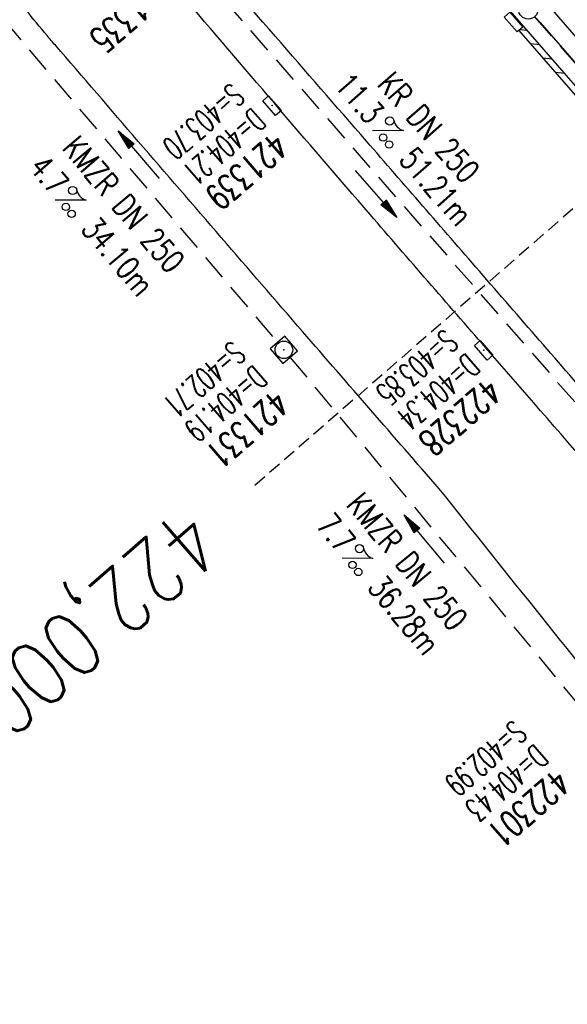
# Model space of a CAD drawing. Extents: x 450316 to 454644, y 428795 to 436505.
# Tile 165 of 256: x 451470 to 451512, y 434669 to 434745. Entities that reach past the tile are written whole.
import ezdxf
from ezdxf.enums import TextEntityAlignment as Align

# ---------------------------------------------------------------- set-up
doc = ezdxf.new("R2010")
doc.units = 0
doc.header["$LTSCALE"] = 2
doc.header["$MEASUREMENT"] = 0
for name, pattern in [('ACHSE', [5.5, 4, -0.5, 0.5, -0.5]), ('GESTRICH-X2', [1.5, 1, -0.5]), ('GESTRICHELT', [0.75, 0.5, -0.25])]:
    doc.linetypes.add(name, pattern=pattern)
doc.layers.get('0').update_dxf_attribs({"linetype": 'CONTINUOUS'})
for name, color, linetype in [('ACHSETOP', 1, 'ACHSE'), ('FBR', 8, 'CONTINUOUS'), ('HEKTOM', 1, 'GESTRICHELT'), ('KANAL', 7, 'GESTRICH-X2'), ('PFEIL', 7, 'CONTINUOUS'), ('RINNE', 8, 'CONTINUOUS'), ('SCHACHTNR', 6, 'CONTINUOUS'), ('SCHSYMBOL', 7, 'CONTINUOUS'), ('TEXTO', 4, 'CONTINUOUS'), ('TEXTU', 4, 'CONTINUOUS')]:
    doc.layers.add(name, color=color, linetype=linetype)
doc.styles.add('ROMANS', font='romans.shx', dxfattribs={"width": 0.8})

# ---------------------------------------------------------------- blocks, each defined once
blk = doc.blocks.new('GST')
at = {"color": 0}
blk.add_circle((0, 0), 0.75, dxfattribs=at)
blk.add_point((0, 0), dxfattribs=at)
blk = doc.blocks.new('17')
blk.add_lwpolyline([(-0.755, -1.218), (0.748, -1.218), (0.748, -1.801), (-0.755, -1.801)], close=True)
blk.add_blockref('GST', (0, 0))
blk = doc.blocks.new('30')
at = {"color": 0}
for p, q in [((-0.75, -0.29), (-0.75, 0.293)), ((-0.75, 0.293), (0.753, 0.293)), ((0.753, 0.293), (0.753, -0.29)), ((0.753, -0.29), (-0.75, -0.29))]:
    blk.add_line(p, q, dxfattribs=at)
blk.add_point((0, 0), dxfattribs=at)
blk = doc.blocks.new('PROM')
blk.add_line((1.566, 1.817), (0.019, 0.015))
for centre, radius in [((0.317, 1.51), 0.317), ((0.943, 0.291), 0.283), ((1.645, 0.287), 0.283)]:
    blk.add_circle(centre, radius)
blk.add_arc((0.992, 2.682), 1.033, 239.14139, 303.35492)
blk = doc.blocks.new('PFEIL2')
at = {"color": 0}
for p, q in [((0.88, 0.002), (-2.401, -0.012)), ((0.881, -0.271), (0.879, 0.276)), ((0.879, 0.276), (2.429, 0.009)), ((0.911, 0.27), (0.879, 0.265)), ((0.965, 0.261), (0.879, 0.246)), ((1.019, 0.252), (0.879, 0.228)), ((1.073, 0.242), (0.879, 0.209)), ((1.127, 0.233), (0.879, 0.191)), ((1.181, 0.224), (0.879, 0.172)), ((1.235, 0.214), (0.879, 0.154)), ((1.289, 0.205), (0.879, 0.135)), ((1.343, 0.196), (0.879, 0.117)), ((1.397, 0.187), (0.879, 0.098)), ((1.451, 0.177), (0.879, 0.08)), ((1.505, 0.168), (0.879, 0.061)), ((1.559, 0.159), (0.88, 0.043)), ((1.613, 0.149), (0.88, 0.024)), ((1.668, 0.14), (0.88, 0.006)), ((1.722, 0.131), (0.88, -0.013)), ((1.776, 0.121), (0.88, -0.031)), ((1.83, 0.112), (0.88, -0.05)), ((1.884, 0.103), (0.88, -0.068)), ((1.938, 0.094), (0.88, -0.087)), ((1.992, 0.084), (0.88, -0.105)), ((2.046, 0.075), (0.88, -0.124)), ((2.1, 0.066), (0.88, -0.142)), ((2.154, 0.056), (0.88, -0.161)), ((2.208, 0.047), (0.88, -0.179)), ((2.262, 0.038), (0.881, -0.198)), ((2.316, 0.029), (0.881, -0.216)), ((2.37, 0.019), (0.881, -0.235)), ((2.424, 0.01), (0.881, -0.253)), ((2.429, 0.009), (0.881, -0.271))]:
    blk.add_line(p, q, dxfattribs=at)
blk = doc.blocks.new('20')
blk.add_lwpolyline([(-0.754, -0.751), (0.754, -0.751), (0.754, 0.75), (-0.754, 0.75)], close=True)
blk.add_circle((0, 0), 0.676)
blk.add_point((0, 0))

msp = doc.modelspace()

# ---------------------------------------------------------------- linework, layer by layer
at = {"layer": 'ACHSETOP', "flags": 128}
msp.add_lwpolyline([(451271.766, 435019.042, -0.000001), (451272.365, 435018.353, -0.000032), (451272.387, 435018.328), (451288.791, 434999.463, -0.000002), (451296.993, 434990.03, 0.000007), (451305.195, 434980.597, 0.000007), (451313.397, 434971.165, -0.000007), (451321.599, 434961.732, -0.000007), (451329.801, 434952.299, 0.000007), (451338.003, 434942.866, 0.000007), (451346.205, 434933.433, -0.000007), (451354.407, 434924.001, -0.000007), (451362.609, 434914.568, 0.000011), (451370.811, 434905.135, 0.000001), (451379.013, 434895.702, 0.000001), (451387.215, 434886.27), (451403.62, 434867.404), (451420.024, 434848.539), (451436.428, 434829.674, -0.000013), (451444.63, 434820.241, 0.000007), (451452.832, 434810.808, 0.000007), (451461.034, 434801.376, -0.000007), (451469.236, 434791.943, -0.000007), (451477.438, 434782.51, 0.000007), (451485.64, 434773.077, 0.000007), (451493.842, 434763.645, -0.000007), (451502.044, 434754.212, -0.000007), (451510.246, 434744.779, 0.000007), (451518.448, 434735.346, 0.000007), (451526.65, 434725.914, -0.000007), (451534.852, 434716.481, -0.000007), (451543.054, 434707.048, 0.000011), (451551.256, 434697.615, 0.000001), (451559.458, 434688.182, 0.000001), (451567.66, 434678.75), (451584.065, 434659.884, -0.000001), (451592.267, 434650.452, -0.000001), (451600.469, 434641.019, -0.000011), (451608.671, 434631.586, 0.000013), (451616.873, 434622.153), (451633.277, 434603.288), (451649.681, 434584.423, -0.000013), (451657.883, 434574.99, 0.000007), (451666.085, 434565.557, 0.000007), (451674.287, 434556.124, -0.000007), (451682.489, 434546.692, -0.000007), (451690.691, 434537.259, 0.000006), (451698.893, 434527.826), (451715.297, 434508.961, -0.000015), (451721.01, 434502.39, 0.000008), (451726.723, 434495.82, 0.000958), (451727.518, 434494.909, 0.000181), (451731.723, 434490.114, 0.003894), (451738.179, 434482.871, 0.00247), (451748.503, 434471.583, 0.003793), (451756.233, 434463.34, 0.003129), (451765.742, 434453.478, 0.00313), (451774.532, 434444.586, 0.003132), (451783.429, 434435.81, 0.003134), (451792.435, 434427.146, 0.003132), (451801.553, 434418.591, 0.003131), (451810.774, 434410.155, 0.00313), (451820.102, 434401.832, 0.003133), (451829.541, 434393.621, 0.003138), (451839.066, 434385.542, 0.003131), (451848.69, 434377.585, 0.003125), (451858.432, 434369.733, 0.003124), (451868.271, 434362.004, 0.00313), (451878.187, 434354.413, 0.003138), (451888.199, 434346.945, 0.003133), (451898.32, 434339.593, 0.003131), (451908.525, 434332.373, 0.003131), (451918.818, 434325.282, 0.003132), (451929.206, 434318.316, 0.003136), (451939.668, 434311.489, 0.00313), (451950.209, 434304.797, 0.003123), (451960.857, 434298.223, 0.003128), (451971.589, 434291.781, 0.003137), (451982.371, 434285.491, 0.003139), (451993.235, 434279.335, 0.003133), (452004.198, 434273.303, 0.003123), (452015.227, 434267.413, 0.003125), (452026.323, 434261.665, 0.003132), (452037.503, 434256.05, 0.003138), (452048.733, 434250.584, 0.003134), (452060.02, 434245.265, 0.003122), (452071.413, 434240.069, 0.003127), (452083.62, 434234.685, 0.003578), (452094.349, 434230.124, 0.002702), (452108.409, 434224.354, 0.004189), (452117.528, 434220.758, 0.00053), (452126.341, 434217.378, 0.001569), (452129.323, 434216.249, 0.000008), (452135.115, 434214.077, -0.000025), (452140.907, 434211.904), (452164.314, 434203.123, 0.000006), (452176.018, 434198.733, -0.000007), (452187.722, 434194.343), (452211.129, 434185.563), (452234.536, 434176.783, -0.000012), (452246.24, 434172.393, 0.000007), (452257.944, 434168.002, 0.000002), (452265.746, 434165.075, 0.000001), (452281.351, 434159.222, 0.000005), (452293.055, 434154.832, -0.000007), (452304.759, 434150.442, -0.000019), (452316.463, 434146.052, 0.000015), (452328.166, 434141.661, 0.000002), (452338.097, 434137.936, 0.000001), (452351.573, 434132.881, 0.000004), (452363.277, 434128.491, -0.000006), (452374.981, 434124.101, -0.00002), (452386.684, 434119.71, 0.00002), (452398.388, 434115.32, 0.000006), (452410.092, 434110.93, -0.000004), (452421.796, 434106.54, -0.000001), (452435.272, 434101.485, -0.000002), (452445.203, 434097.76, -0.000015), (452456.906, 434093.369, 0.000019), (452468.61, 434088.979, 0.000007), (452480.314, 434084.589, -0.000006), (452492.018, 434080.199, -0.000002), (452503.721, 434075.809, 0.000002), (452515.425, 434071.419, 0.000006), (452527.129, 434067.029, -0.000007), (452538.833, 434062.639, -0.000019), (452550.536, 434058.248, 0.000015), (452562.24, 434053.858, 0.000002), (452572.171, 434050.133, 0.000001), (452585.647, 434045.078, 0.000004), (452597.351, 434040.688, -0.000006), (452609.055, 434036.298, -0.00002), (452620.758, 434031.907, 0.00002), (452632.462, 434027.517, 0.000006), (452644.166, 434023.127, -0.000004), (452655.87, 434018.737, -0.000001), (452669.346, 434013.682, -0.000002), (452679.277, 434009.957, -0.000015), (452690.981, 434005.567, 0.000014), (452702.684, 434001.176, 0.000011), (452714.388, 433996.786, -0.000001), (452726.092, 433992.396, -0.000007), (452735.031, 433989.043, -0.000005), (452748.181, 433984.11, -0.000156), (452748.221, 433984.095, -0.000005), (452749.498, 433983.615, -0.004183), (452758.692, 433980.071, -0.002721), (452772.748, 433974.429, -0.005081), (452782.771, 433970.223, -0.003908), (452795.7, 433964.522, -0.003912), (452807.05, 433959.304, -0.003907), (452818.331, 433953.902, -0.003903), (452829.522, 433948.327, -0.003904), (452840.62, 433942.58, -0.003907), (452851.631, 433936.658, -0.003909), (452862.543, 433930.568, -0.003906), (452873.352, 433924.312, -0.003899), (452884.081, 433917.876, -0.003907), (452894.713, 433911.271, -0.003917), (452905.212, 433904.518, -0.003914), (452915.606, 433897.601, -0.003904), (452925.914, 433890.505, -0.003895), (452936.108, 433883.251, -0.003902), (452946.169, 433875.853, -0.003909), (452956.117, 433868.296, -0.003904), (452965.957, 433860.575, -0.003908), (452975.671, 433852.704, -0.00391), (452985.257, 433844.687, -0.003909), (452994.717, 433836.52, -0.003908), (453004.051, 433828.203, -0.003902), (453013.251, 433819.744, -0.003901), (453022.321, 433811.14, -0.003907), (453031.261, 433802.39, -0.003913), (453040.05, 433793.514, -0.003909), (453048.995, 433784.194, -0.00418), (453057.218, 433775.343, -0.003621), (453064.799, 433766.924, -0.003001), (453073.811, 433756.645, -0.003775), (453082.931, 433745.954, -0.004894), (453089.822, 433737.587, -0.004962), (453096.584, 433729.038, -0.003805), (453105.204, 433717.738, -0.003005), (453113.364, 433706.734, -0.003643), (453119.973, 433697.569, -0.004174), (453127.227, 433687.17, -0.004295), (453134.105, 433676.947, -0.003507), (453140.018, 433667.855, -0.002688), (453147.586, 433655.895, -0.003695), (453155.363, 433643.251, -0.00538), (453160.547, 433634.47, -0.005332), (453165.53, 433625.601, -0.003667), (453172.541, 433612.577, -0.002679), (453179.095, 433600.023, -0.003501), (453183.992, 433590.355, -0.004313), (453189.196, 433579.668, -0.003909), (453194.743, 433567.786, -0.003909), (453199.853, 433556.378, -0.003909), (453204.783, 433544.892, -0.003903), (453209.809, 433532.66, -0.004384), (453214.103, 433521.695, -0.003423), (453219.661, 433506.825, -0.005955), (453222.694, 433498.219, -0.000145), (453225.568, 433489.736, -0.000252), (453227.219, 433484.852, -0.000085), (453230.064, 433476.416, -0.000405), (453230.656, 433474.653, -0.003646), (453233.571, 433465.744, 0.00217), (453238.424, 433450.758, 0.000006), (453242.327, 433438.883, -0.000007), (453246.23, 433427.008, -0.000012), (453250.132, 433415.133, 0.000009), (453254.035, 433403.258, 0.003001), (453258.01, 433391.404, -0.003002), (453261.985, 433379.55, -0.003008), (453265.815, 433367.653, 0.003009), (453269.646, 433355.757, 0.00001), (453273.549, 433343.882, -0.000019), (453277.452, 433332.007), (453285.257, 433308.257, 0.000005), (453289.16, 433296.382, -0.000004), (453293.063, 433284.507, -0.000001), (453297.412, 433271.275, -0.000001), (453300.869, 433260.756, -0.00001), (453304.771, 433248.881, 0.000008), (453308.674, 433237.006, 0.000011), (453312.577, 433225.131, -0.000004), (453316.48, 433213.256, -0.000007), (453317.957, 433208.761, -0.000002), (453324.285, 433189.506, -0.00006), (453324.748, 433188.095, 0.000004), (453325.212, 433186.684, 0.001409), (453327.806, 433178.862, 0.000842), (453332.205, 433165.794, 0.002106), (453335.59, 433155.932, 0.001506), (453340.42, 433142.182, 0.001603), (453344.587, 433130.552, 0.001566), (453348.928, 433118.674, 0.00157), (453353.282, 433106.987, 0.001563), (453357.73, 433095.275, 0.001555), (453362.245, 433083.606, 0.001558), (453366.823, 433071.988, 0.001562), (453371.477, 433060.391, 0.001561), (453376.206, 433048.816, 0.001565), (453381.007, 433037.273, 0.001565), (453385.878, 433025.763, 0.001563), (453390.82, 433014.287, 0.001561), (453395.838, 433002.832, 0.001559), (453400.927, 432991.41, 0.00156), (453406.083, 432980.028, 0.001563), (453411.315, 432968.669, 0.001565), (453416.612, 432957.354, 0.001562), (453421.976, 432946.082, 0.001558), (453427.424, 432934.813, 0.001559), (453432.943, 432923.577, 0.001564), (453438.516, 432912.409, 0.001566), (453444.163, 432901.268, 0.001564), (453449.888, 432890.145, 0.001558), (453455.356, 432879.682, 0.001394), (453461.537, 432868.025, 0.001724), (453468.567, 432854.963, 0.002516), (453473.461, 432846.052, 0.001346), (453478.156, 432837.657, 0.000835), (453485.787, 432824.152, 0.000825), (453493.393, 432810.794, 0.001335), (453498.128, 432802.562, 0.002522), (453503.255, 432793.804, 0.001723), (453510.868, 432781.051, 0.001395), (453517.698, 432769.769, 0.001557), (453523.875, 432759.701, 0.001564), (453531.451, 432747.524, 0.002105), (453537.147, 432738.516, 0.001027), (453545.205, 432725.948, 0.001523), (453550.684, 432717.498, 0.000001), (453550.839, 432717.261, 0.000124), (453550.84, 432717.259, 0.000024), (453557.597, 432706.912, -0.000007), (453564.355, 432696.566, -0.000001), (453571.19, 432686.101, 0.000005), (453578.025, 432675.635, 0.000012), (453584.861, 432665.17, -0.000012), (453591.696, 432654.704, -0.000004), (453598.531, 432644.238, 0.000004), (453605.366, 432633.773, 0.000001), (453612.202, 432623.307, -0.000001), (453619.037, 432612.841, -0.000004), (453625.872, 432602.376, 0.000003), (453632.707, 432591.91), (453646.378, 432570.979, -0.000014), (453650.935, 432564.001, -0.000007), (453660.048, 432550.047, -0.002465), (453666.815, 432539.572, 0.002471), (453673.568, 432529.119, 0.002497), (453680.467, 432518.67, -0.002488), (453687.389, 432508.185, -0.000003), (453694.224, 432497.72, 0.000006), (453701.059, 432487.254), (453714.73, 432466.322, -0.000006), (453721.565, 432455.856, 0.000006), (453728.4, 432445.391, 0.000183), (453728.474, 432445.277, -0.000027), (453728.969, 432444.521, -0.003905), (453733.992, 432436.709, -0.002472), (453741.768, 432424.267, -0.005163), (453747.303, 432415.103, -0.003867), (453754.471, 432402.736, -0.003958), (453760.534, 432391.888, -0.003913), (453766.494, 432380.818, -0.003903), (453772.248, 432369.72, -0.003904), (453777.826, 432358.535, -0.003901), (453783.485, 432346.731, -0.004288), (453788.457, 432335.909, -0.003523), (453794.251, 432322.76, -0.004762), (453798.376, 432312.962, -0.001651), (453802.105, 432303.777, -0.002689), (453804.345, 432298.119, -0.001542), (453805.535, 432295.038, -0.000893), (453807.562, 432289.711, -0.005639), (453811.068, 432280.125, -0.003891), (453815.882, 432266.138, -0.00573), (453819.492, 432254.955, -0.005082), (453823.289, 432242.262, -0.004537), (453827.3, 432227.849, -0.006762), (453829.772, 432218.119, -0.001828), (453832.339, 432207.234, -0.002855), (453833.917, 432200.252, -0.000688), (453834.588, 432197.184, -0.000614), (453835.33, 432193.746, -0.005087), (453837.353, 432183.825, -0.003463), (453840.076, 432169.201, -0.004355), (453841.882, 432158.581, -0.003298), (453844.052, 432144.521, -0.003873), (453845.959, 432130.87, -0.004703), (453847.336, 432119.601, -0.004431), (453848.679, 432106.664, -0.004859), (453849.683, 432094.847, -0.001971), (453850.759, 432079.747, -0.003754), (453851.233, 432071.814, -0.000235), (453851.272, 432071.058, -0.000154), (453851.331, 432069.903, -0.005004), (453851.76, 432059.357, -0.003657), (453852.096, 432044.916, -0.006284), (453852.131, 432034.652, -0.00442), (453851.869, 432020.065, -0.004496), (453851.355, 432005.74, -0.005961), (453850.742, 431994.946, -0.004032), (453849.635, 431980.541, -0.005521), (453848.625, 431970.038, -0.000545), (453848.175, 431965.885, -0.00099), (453847.92, 431963.599, -0.002817), (453847.082, 431956.57, -0.001743), (453845.624, 431945.22, -0.004295), (453844.128, 431934.589, -0.003233), (453841.927, 431920.496, -0.003719), (453839.898, 431908.592, -0.003474), (453837.544, 431895.884, -0.003471), (453834.928, 431882.783, -0.003984), (453832.479, 431871.403, -0.002961), (453829.251, 431857.357, -0.00403), (453826.736, 431847.072, -0.001132), (453824.957, 431840.111, -0.001603), (453823.675, 431835.205, -0.002375), (453822.368, 431830.363, -0.001541), (453820.296, 431822.917, -0.005811), (453817.744, 431814.242, -0.003321), (453813.002, 431799.15, -0.004369), (453808.955, 431786.926, -0.004589), (453804.893, 431775.36, -0.004977), (453800.134, 431762.595, -0.00596), (453795.928, 431752.024, -0.002426), (453790.614, 431739.296, -0.004094), (453787.367, 431731.794, -0.000338), (453786.71, 431730.312, -0.000388), (453786.136, 431729.023, -0.004625), (453782.634, 431721.365, -0.002368), (453775.588, 431706.507, -0.004069), (453770.201, 431695.516, -0.003863), (453764.344, 431684.031, -0.004659), (453758.242, 431672.552, -0.005048), (453752.404, 431662.068, -0.002758), (453744.856, 431648.996, -0.004203), (453739.784, 431640.488, -0.000453), (453738.552, 431638.464, -0.00049), (453737.409, 431636.595, -0.004121), (453733.364, 431630.114, -0.00246), (453726.445, 431619.347, -0.006277), (453720.589, 431610.574, -0.004581), (453712.305, 431598.731, -0.005038), (453704.604, 431588.16, -0.005528), (453697.383, 431578.675, -0.004083), (453688.218, 431567.105, -0.005886), (453681.701, 431559.207, -0.001219), (453676.737, 431553.362, -0.002238), (453674.011, 431550.197, -0.001962), (453670.562, 431546.26, -0.001297), (453665.305, 431540.337, -0.004313), (453658.171, 431532.478, -0.003182), (453648.342, 431521.973, -0.004167), (453639.222, 431512.508, -0.00462), (453630.847, 431504.116, -0.002727), (453619.912, 431493.477, -0.004271), (453612.835, 431486.781, -0.000068), (453609.879, 431484.033, -0.000648), (453609.571, 431483.747, -0.000003), (453600.643, 431475.492, -0.000005), (453594.487, 431469.799), (453576.132, 431452.827), (453557.776, 431435.854), (453539.42, 431418.881), (453521.065, 431401.909, 0.000001), (453511.887, 431393.422, 0.000001), (453502.709, 431384.936, 0.000013), (453493.531, 431376.449, -0.000013), (453484.354, 431367.963, 0), (453475.176, 431359.477, 0), (453465.998, 431350.99), (453447.643, 431334.018, 0.000001), (453438.465, 431325.531, 0.000001), (453429.287, 431317.045, 0.000013), (453420.11, 431308.558, -0.000007), (453410.932, 431300.072, -0.000004), (453403.532, 431293.229, -0.000002), (453392.576, 431283.099, -0.00001), (453383.398, 431274.613, 0.000015), (453374.22, 431266.127, 0.000014), (453365.042, 431257.64, -0.000013), (453355.865, 431249.154, 0), (453343.628, 431237.839, -0.000001), (453337.509, 431232.181), (453319.154, 431215.209, 0.000001), (453309.976, 431206.722, 0.000001), (453300.798, 431198.236, 0.000013), (453291.621, 431189.749, -0.000013), (453282.443, 431181.263, -0.000001), (453273.265, 431172.777, -0.000001), (453264.087, 431164.29), (453245.732, 431147.318), (453227.376, 431130.345), (453209.02, 431113.372, 0.000014), (453199.843, 431104.885, -0.000009), (453190.665, 431096.399, -0.000019), (453181.487, 431087.913, 0.000019), (453172.309, 431079.427, 0.000009), (453163.132, 431070.941, -0.000008), (453153.954, 431062.454), (453135.598, 431045.481, 0.000009), (453134.861, 431044.799, 0.000002), (453130.417, 431040.69, 0.002804), (453126.112, 431036.664, 0.001372), (453117.381, 431028.361, 0.005333), (453110.158, 431021.305, 0.003613), (453099.686, 431010.703, 0.004216), (453091.364, 431002.01, 0.003913), (453082.552, 430992.499, 0.00391), (453074.199, 430983.197, 0.003911), (453065.996, 430973.768, 0.003912), (453057.937, 430964.207, 0.003915), (453050.034, 430954.528, 0.00391), (453042.286, 430944.729, 0.003905), (453034.682, 430934.798, 0.003908), (453027.235, 430924.75, 0.003912), (453019.954, 430914.598, 0.003918), (453012.829, 430904.328, 0.003918), (453005.866, 430893.947, 0.003907), (452999.072, 430883.467, 0.0039), (452992.431, 430872.865, 0.003908), (452985.952, 430862.152, 0.00392), (452979.661, 430851.374, 0.00392), (452973.542, 430840.502, 0.003904), (452967.571, 430829.493, 0.003903), (452961.774, 430818.394, 0.003916), (452956.17, 430807.245, 0.00392), (452950.739, 430796.004, 0.00391), (452945.472, 430784.651, 0.003904), (452940.385, 430773.223, 0.00391), (452935.485, 430761.733, 0.003913), (452930.764, 430750.166, 0.003909), (452926.22, 430738.514, 0.003913), (452921.858, 430726.792, 0.003918), (452917.686, 430715.017, 0.003913), (452913.698, 430703.178, 0.003909), (452909.892, 430691.264, 0.003904), (452906.273, 430679.293, 0.003908), (452902.844, 430667.279, 0.003914), (452899.604, 430655.212, 0.003911), (452896.55, 430643.086, 0.003914), (452893.686, 430630.913, 0.003917), (452891.016, 430618.707, 0.003911), (452890.732, 430617.306, 0.000237), (452886.248, 430594.167, 0.007575), (452884.76, 430585.792, 0.003906), (452882.249, 430569.49)], format="xyb", dxfattribs=at)
at = {"layer": 'FBR', "flags": 128}
for points in [[(450931.016, 435664.254, 0), (450939.285, 435645.95, 0.000057)], [(451603.01, 434662.96, 0.000001), (451617.472, 434646.366, 0.000004), (451625.68, 434636.948, -0.000005), (451633.887, 434627.531, -0.001388)], [(451702.592, 434548.491, -0.000002), (451714.328, 434534.995, -0.000013)], [(451637.46, 434574.009, -0.000002), (451625.436, 434587.823, -0.000008)], [(451558.453, 434664.795, 0.000208), (451550.807, 434673.576, -0.00031), (451543.161, 434682.357, -0.00004), (451533.138, 434693.884, -0.000044), (451524.146, 434704.229, -0.000044), (451514.853, 434714.924, 0.000087), (451505.56, 434725.619, 0.000056), (451496.852, 434735.635, 0.00007), (451489.834, 434743.703, 0.000064), (451482.103, 434752.586, -0.000077), (451474.371, 434761.47, -0.000016), (451466.287, 434770.762, 0.000007), (451458.203, 434780.054), (451441.881, 434798.812, 0.000199), (451436.329, 434805.187, 0.0001), (451425.3, 434817.837), (451423.707, 434816.347)], [(451545.652, 434654.157, 0.000026), (451526.585, 434678.519, 0.001987), (451518.214, 434689.127, 0.001065), (451502.472, 434708.826, -0.000371), (451491.935, 434720.953, -0.000621), (451485.663, 434728.199, -0.000046), (451472.864, 434743.028, -0.000935), (451472.229, 434743.766, -0.022412), (451469.097, 434747.773, -0.009323), (451462.196, 434757.861, -0.024934), (451458.326, 434764.445, 0.03915), (451455.74, 434768.57, 0.015672), (451450.233, 434775.529, -0.009502), (451441.01, 434786.892, -0.000545), (451437.849, 434790.95, -0.000171), (451427.783, 434803.913, -0.00539), (451426.008, 434806.253, -0.001906), (451421.084, 434812.941), (451412.469, 434824.685), (451400.318, 434841.311), (451397.751, 434844.77)], [(451606.076, 434610.069, 0.000009), (451592.722, 434625.406, 0.000162)], [(451719.617, 434528.912, 0.000006), (451731.034, 434515.782, 0.001158)]]:
    msp.add_lwpolyline(points, format="xyb", dxfattribs=at)
at = {"layer": 'FBR'}
msp.add_lwpolyline([(451586.278, 434627.86, -0.000002), (451573.149, 434642.871, -0.000008), (451570.499, 434645.901, -0.000009), (451565.712, 434651.375, -0.000004), (451554.103, 434664.65, -0.000055), (451542.586, 434677.823, -0.000148), (451538.303, 434682.726, -0.000119), (451537.129, 434684.072, -0.00001), (451522.503, 434700.841, -0.000038), (451514.508, 434710.01, -0.000036), (451506.056, 434719.705, -0.000973), (451497.137, 434729.978, -0.001169), (451489.752, 434738.558, -0.000226), (451482.588, 434746.929, 0.000179), (451473.529, 434757.515, 0.000051), (451466.797, 434765.375, -0.000036), (451457.272, 434776.495, -0.000474), (451457.062, 434776.741, -0.000006), (451441.04, 434795.521, -0.00345), (451435.05, 434802.642, -0.001799), (451423.706, 434816.417)], format="xyb", dxfattribs=at)
msp.add_lwpolyline([(451648.765, 434583.85), (451633.413, 434601.518), (451570.201, 434674.133), (451553.04, 434693.884), (451536.124, 434713.291), (451518.718, 434733.317), (451500.299, 434754.463), (451468.896, 434790.619), (451414.41, 434853.205), (451391.076, 434880.043), (451339.647, 434939.24)], dxfattribs=at)
at = {"layer": 'FBR', "flags": 128}
msp.add_lwpolyline([(451361.006, 434918.413), (451376.122, 434900.988), (451410.667, 434861.352), (451427.287, 434842.159), (451444.406, 434822.516), (451459.884, 434804.704), (451476.966, 434785.103), (451541.058, 434711.382), (451576.401, 434670.801), (451591.181, 434653.793), (451605.802, 434637.023), (451623.56, 434616.591), (451640.093, 434597.508), (451657.072, 434577.992)], dxfattribs=at)
at = {"layer": 'HEKTOM'}
msp.add_line((451518.438, 434735.344), (451488.25, 434709.094), dxfattribs=at)
at = {"layer": 'KANAL'}
for p, q in [((451482, 434750.938), (451514.688, 434713.5)), ((451468.906, 434744.969), (451490, 434720.125)), ((451509.813, 434745.219), (451524.156, 434728.813)), ((451490.969, 434718.969), (451513.188, 434692.219))]:
    msp.add_line(p, q, dxfattribs=at)
at = {"layer": 'RINNE'}
for p, q in [((451508.682, 434744.235), (451509.259, 434744.177)), ((451509.492, 434743.148), (451510.219, 434743.074)), ((451510.452, 434742.046), (451511.179, 434741.972)), ((451511.412, 434740.943), (451512.139, 434740.87))]:
    msp.add_line(p, q, dxfattribs=at)
msp.add_lwpolyline([(451508.604, 434744.168), (451518.341, 434732.989), (451522.909, 434727.733)], dxfattribs=at)

# ---------------------------------------------------------------- block references
at = {"layer": 'PFEIL'}
for p, rotation in [((451479.3, 434734.574), 130.3405), ((451497.59, 434731.574), 311.1454), ((451501.315, 434704.957), 129.7267)]:
    msp.add_blockref('PFEIL2', p, dxfattribs=dict(at, rotation=rotation))
at = {"layer": 'SCHSYMBOL', "rotation": 311.008}
for name, p in [('17', (451509.333, 434745.793)), ('30', (451489.578, 434738.376)), ('20', (451490.489, 434719.549)), ('30', (451505.896, 434719.516))]:
    msp.add_blockref(name, p, dxfattribs=at)
at = {"layer": 'TEXTU'}
for p, rotation in [((451497.306, 434736.426), 311.1454), ((451472.837, 434731.094), 310.3404999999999), ((451494.954, 434703.508), 309.7267)]:
    msp.add_blockref('PROM', p, dxfattribs=dict(at, rotation=rotation))

# ---------------------------------------------------------------- texts
at = {"layer": 'HEKTOM', "style": 'ROMANS', "width": 0.8}
msp.add_text('422,000', height=5, rotation=221.008, dxfattribs=at).set_placement((451482.844, 434707.719))
at = {"layer": 'SCHACHTNR', "style": 'ROMANS'}
for s, height, width, p in [('421335', 2, 0.7, (451480.781, 434748.531)), ('S=403.70', 1.8, 0.6, (451486.432, 434740.187)), ('D=404.21', 1.8, 0.6, (451488.057, 434738.281)), ('421339', 2, 0.7, (451489.713, 434736.406)), ('S=403.85', 1.8, 0.6, (451502.893, 434721.225)), ('S=402.71', 1.8, 0.6, (451486.5, 434720.313)), ('D=404.34', 1.8, 0.6, (451504.55, 434719.35)), ('D=404.19', 1.8, 0.6, (451488.156, 434718.438)), ('422328', 2, 0.7, (451506.175, 434717.475)), ('421331', 2, 0.7, (451489.781, 434716.563)), ('S=402.99', 1.8, 0.6, (451508.188, 434691.094)), ('D=404.43', 1.8, 0.6, (451509.813, 434689.219)), ('422301', 2, 0.7, (451511.469, 434687.344))]:
    msp.add_text(s, height=height, rotation=221.008, dxfattribs=dict(at, width=width)).set_placement(p)
at = {"layer": 'TEXTO', "style": 'ROMANS', "width": 0.75}
for s, rotation, p in [('KR DN 250', 311.1454, (451500.983, 434736.115)), ('KMZR DN 250', 310.3405, (451477.453, 434730.185)), ('KMZR DN 250', 309.7267, (451499.305, 434702.667))]:
    msp.add_text(s, height=1.8, rotation=rotation, dxfattribs=at).set_placement(p, align=Align.CENTER)
at = {"layer": 'TEXTU', "style": 'ROMANS', "width": 0.75}
for s, rotation, p in [('11.3', 311.1454, (451494.308, 434739.882)), ('51.21m', 311.1454, (451499.276, 434734.163)), ('4.7', 310.3405, (451470.764, 434733.563)), ('34.10m', 310.3405, (451474.764, 434728.813)), ('7.7', 309.7267, (451492.888, 434705.984)), ('36.28m', 309.7267, (451496.857, 434701.202))]:
    msp.add_text(s, height=1.8, rotation=rotation, dxfattribs=at).set_placement(p)

doc.saveas('drawing.dxf')
